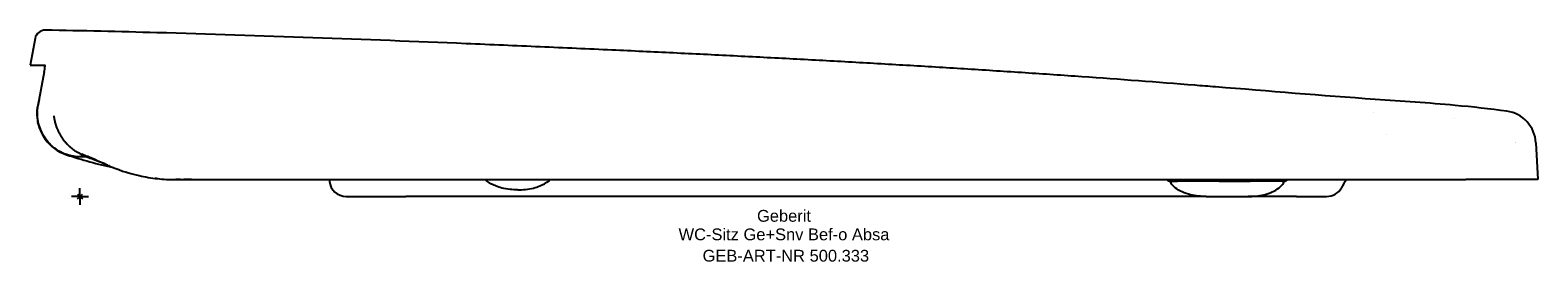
# Model space of a CAD drawing. Header units: millimetres. Extents: x -15 to 433, y -19 to 49.
import ezdxf
from ezdxf.enums import TextEntityAlignment as Align

# ---------------------------------------------------------------- set-up
doc = ezdxf.new("R2010")
doc.units = ezdxf.units.MM
doc.layers.get('0').update_dxf_attribs({"linetype": 'CONTINUOUS'})
for name, color, linetype, lineweight in [('Arbeitspunkt(DIN)', 7, 'CONTINUOUS', 25), ('GEB-ART-NR', 1, 'CONTINUOUS', 18), ('GEB-BEZUG', 2, 'CONTINUOUS', 25), ('GEB-TEXT', 5, 'CONTINUOUS', 18)]:
    doc.layers.add(name, color=color, linetype=linetype, lineweight=lineweight)
doc.layers.add('GEB-KONTUR-A', color=5, linetype='CONTINUOUS')
doc.styles.get("Standard").update_dxf_attribs({"font": 'arial.ttf'})

# ---------------------------------------------------------------- blocks, each defined once
blk = doc.blocks.new('Einfügepunkt')
at = {"layer": 'GEB-BEZUG'}
for p, q in [((-0.71, -0.71), (0.71, 0.71)), ((-0.71, 0.71), (0.71, -0.71))]:
    blk.add_line(p, q, dxfattribs=at)

msp = doc.modelspace()

# ---------------------------------------------------------------- linework, layer by layer
at = {"layer": 'Arbeitspunkt(DIN)', "ltscale": 25}
for q in [(-2.5, 0), (0, 2.5), (0, -2.5), (2.5, 0)]:
    msp.add_line((0, 0), q, dxfattribs=at)
at = {"layer": 'GEB-KONTUR-A', "ltscale": 25}
for p, q in [((-13.32, 46.93), (-14.8, 39)), ((-14.8, 39), (-14.5, 39)), ((-14.5, 39), (-10.44, 39)), ((-10.6, 37.03), (-12.49, 26.87)), ((384.24, 24.85), (384.24, 24.85)), ((408.17, 23.04), (408.17, 23.04)), ((388.1, 18.26), (388.1, 18.26)), ((432.43, 15.92), (433, 5)), ((0.13, 11.75), (0.13, 11.75)), ((28.44, 5), (33.16, 5)), ((33.16, 5), (212.21, 5)), ((74.09, 4.49), (74.09, 4.49)), ((74.09, 4.49), (74.09, 4.49)), ((212.21, 5), (273.06, 5)), ((273.06, 5), (322.86, 5)), ((322.86, 5), (411.59, 5)), ((322.97, 4.96), (322.97, 4.96)), ((323.78, 4.5), (325.97, 4.5)), ((338.38, 4.5), (325.97, 4.5)), ((338.38, 4.5), (347.52, 4.5)), ((357.13, 4.5), (347.52, 4.5)), ((357.13, 4.5), (357.69, 4.5)), ((433, 5), (411.59, 5)), ((79.06, 0), (96.76, 0)), ((157.13, 0), (96.76, 0)), ((217.69, 0), (157.13, 0)), ((298.46, 0), (217.69, 0)), ((334.46, 0), (298.46, 0)), ((361.36, 0), (347.01, 0)), ((361.36, 0), (370.27, 0)), ((334.53, 0), (346.94, 0))]:
    msp.add_line(p, q, dxfattribs=at)
for centre, radius, start, end in [((-10.37, 46.38), 3, 88.9569, 169.3924), ((0, 24.5), 12.75, 180, 251.8191), ((422.44, 15.4), 10, 3, 82.0998), ((414.05, 7.37), 15, 34.7539, 34.7546), ((42.19, 152.96), 147.96, 251.8191, 257.3966), ((79.06, 5), 5, 185.8506, 270), ((323.81, 5.5), 1, 212.8421, 270), ((357.59, 5.5), 1, 270, 305.4286), ((370.27, 5), 5, 270, 331.0477)]:
    msp.add_arc(centre, radius, start, end, dxfattribs=at)
for points, knots in [([(337.25, 32.53), (335.19, 32.69), (322, 33.75), (303.2, 35.17), (280.71, 36.71), (263.73, 37.8), (246.62, 38.85), (229.35, 39.85), (211.88, 40.81), (194.19, 41.72), (176.25, 42.61), (157.24, 43.5), (136.81, 44.42), (107.4, 45.67), (69.32, 47.17), (27.11, 48.56), (0.64, 49.18), (-10.31, 49.38)], [0, 0, 0, 0, 0.019574, 0.125737, 0.178819, 0.231901, 0.284982, 0.338064, 0.391146, 0.444227, 0.497309, 0.55039, 0.610851, 0.671313, 0.792235, 0.913157, 1, 1, 1, 1]), ([(-10.6, 37.03), (-10.55, 37.28), (-10.51, 37.53), (-10.48, 37.76), (-10.47, 37.78), (-10.47, 37.79), (-10.47, 37.81), (-10.44, 38.04), (-10.41, 38.24), (-10.4, 38.42), (-10.39, 38.6), (-10.38, 38.74), (-10.39, 38.84), (-10.39, 38.9), (-10.4, 38.94), (-10.41, 38.96), (-10.42, 38.99), (-10.43, 39), (-10.44, 39)], [-0.3130753, -0.3130753, -0.3130753, -0.3130753, -0.2371236, -0.2371236, -0.2371236, -0.2321013, -0.2321013, -0.2321013, -0.1566465, -0.1566465, -0.1566465, -0.0805655, -0.0805655, -0.0805655, -0.0390204, -0.0390204, -0.0390204, -0.000002, -0.000002, -0.000002, -0.000002]), ([(423.82, 25.3), (418.7, 26.01), (405.69, 27.42), (376.74, 29.29), (353.05, 31.26), (337.25, 32.53)], [0, 0, 0, 0, 0.178403, 0.452266, 1, 1, 1, 1]), ([(-12.71, 24.5), (-12.71, 24.9), (-12.69, 25.29), (-12.62, 26.09), (-12.57, 26.48), (-12.49, 26.87)], [-0.2383074, -0.2383074, -0.2383074, -0.2383074, -0.1191546, -0.1191546, -0.0000014, -0.0000014, -0.0000014, -0.0000014]), ([(-12.33, 27.73), (-12.4, 27.48), (-12.46, 27.23), (-12.56, 26.7), (-12.61, 26.43), (-12.64, 26.15), (-12.64, 26.15), (-12.64, 26.15)], [0.2166772, 0.2166772, 0.2166772, 0.2166772, 0.4, 0.4, 0.6, 0.6, 0.6005461, 0.6005461, 0.6005461, 0.6005461]), ([(0.13, 11.75), (-1.23, 11.75), (-2.61, 11.98), (-5.21, 12.85), (-6.45, 13.51), (-8.63, 15.17), (-9.6, 16.2), (-10.75, 17.9), (-11.09, 18.5), (-11.67, 19.75), (-11.91, 20.41), (-12.35, 21.89), (-12.52, 22.73), (-12.66, 23.86), (-12.69, 24.18), (-12.71, 24.5)], [0, 0, 0, 0, 0.409363, 0.409363, 0.820591, 0.820591, 1.233, 1.233, 1.437564, 1.437564, 1.645091, 1.645091, 1.912323, 1.912323, 2.023787, 2.023787, 2.023787, 2.023787]), ([(-7.79, 23.98), (-7.78, 23.84), (-7.76, 23.71), (-7.74, 23.58), (-7.72, 23.45), (-7.7, 23.31), (-7.68, 23.18), (-7.65, 23.05), (-7.63, 22.91), (-7.6, 22.77), (-7.58, 22.64), (-7.55, 22.51), (-7.52, 22.38), (-7.51, 22.37), (-7.51, 22.36), (-7.51, 22.35), (-7.46, 22.15), (-7.41, 21.94), (-7.35, 21.74), (-7.33, 21.67), (-7.31, 21.6), (-7.29, 21.53), (-7.25, 21.39), (-7.21, 21.26), (-7.17, 21.13), (-7.15, 21.09), (-7.14, 21.05), (-7.13, 21.01), (-7.11, 20.97), (-7.1, 20.93), (-7.09, 20.89), (-7.07, 20.85), (-7.06, 20.81), (-7.04, 20.77), (-7.04, 20.76), (-7.03, 20.74), (-7.03, 20.73), (-6.97, 20.56), (-6.91, 20.4), (-6.84, 20.24), (-6.79, 20.12), (-6.75, 20), (-6.7, 19.89), (-6.64, 19.75), (-6.58, 19.62), (-6.52, 19.49), (-6.5, 19.46), (-6.49, 19.42), (-6.47, 19.39), (-6.46, 19.36), (-6.44, 19.32), (-6.42, 19.29), (-6.41, 19.26), (-6.39, 19.22), (-6.37, 19.19), (-6.36, 19.17), (-6.35, 19.15), (-6.34, 19.13), (-6.25, 18.94), (-6.16, 18.77), (-6.06, 18.6), (-6.01, 18.5), (-5.96, 18.41), (-5.9, 18.32), (-5.83, 18.19), (-5.75, 18.06), (-5.67, 17.93), (-5.65, 17.9), (-5.63, 17.87), (-5.61, 17.84), (-5.59, 17.81), (-5.57, 17.77), (-5.55, 17.74), (-5.53, 17.71), (-5.51, 17.68), (-5.49, 17.65), (-5.47, 17.62), (-5.46, 17.6), (-5.44, 17.57), (-5.4, 17.51), (-5.36, 17.45), (-5.32, 17.39), (-5.19, 17.2), (-5.05, 17.01), (-4.91, 16.83), (-4.77, 16.65), (-4.63, 16.47), (-4.48, 16.29), (-4.41, 16.2), (-4.33, 16.11), (-4.25, 16.02), (-4.11, 15.86), (-3.96, 15.7), (-3.82, 15.55), (-3.75, 15.48), (-3.68, 15.41), (-3.61, 15.34), (-3.5, 15.23), (-3.4, 15.13), (-3.29, 15.03), (-3.26, 15), (-3.23, 14.97), (-3.2, 14.95), (-3.17, 14.92), (-3.14, 14.9), (-3.12, 14.87), (-3.09, 14.85), (-3.06, 14.82), (-3.03, 14.79), (-3.01, 14.77), (-2.98, 14.75), (-2.96, 14.73), (-2.88, 14.66), (-2.8, 14.59), (-2.72, 14.52), (-2.63, 14.46), (-2.55, 14.39), (-2.47, 14.33), (-2.39, 14.26), (-2.31, 14.2), (-2.23, 14.14), (-2.14, 14.07), (-2.06, 14.01), (-1.98, 13.95), (-1.89, 13.89), (-1.81, 13.83), (-1.72, 13.77), (-1.63, 13.71), (-1.55, 13.66), (-1.46, 13.6), (-1.41, 13.57), (-1.37, 13.54), (-1.32, 13.51), (-1.05, 13.34), (-0.77, 13.18), (-0.48, 13.03), (-0.23, 12.9), (0.02, 12.78), (0.27, 12.67), (0.36, 12.62), (0.45, 12.59), (0.55, 12.55)], [0, 0, 0, 0, 0.03125, 0.03125, 0.03125, 0.0617186, 0.0617186, 0.0617186, 0.0933593, 0.0933593, 0.0933593, 0.122933, 0.122933, 0.122933, 0.125, 0.125, 0.125, 0.1717711, 0.1717711, 0.1717711, 0.1875, 0.1875, 0.1875, 0.21875, 0.21875, 0.21875, 0.2283679, 0.2283679, 0.2283679, 0.2379666, 0.2379666, 0.2379666, 0.2471648, 0.2471648, 0.2471648, 0.25, 0.25, 0.25, 0.285541, 0.285541, 0.285541, 0.3125, 0.3125, 0.3125, 0.34375, 0.34375, 0.34375, 0.3526451, 0.3526451, 0.3526451, 0.3615758, 0.3615758, 0.3615758, 0.3700827, 0.3700827, 0.3700827, 0.375, 0.375, 0.375, 0.4152069, 0.4152069, 0.4152069, 0.4375, 0.4375, 0.4375, 0.46875, 0.46875, 0.46875, 0.4772785, 0.4772785, 0.4772785, 0.4858238, 0.4858238, 0.4858238, 0.4939363, 0.4939363, 0.4939363, 0.5, 0.5, 0.5, 0.5133725, 0.5133725, 0.5133725, 0.5570629, 0.5570629, 0.5570629, 0.6014697, 0.6014697, 0.6014697, 0.625, 0.625, 0.625, 0.6676532, 0.6676532, 0.6676532, 0.6875, 0.6875, 0.6875, 0.71875, 0.71875, 0.71875, 0.7271527, 0.7271527, 0.7271527, 0.7355673, 0.7355673, 0.7355673, 0.7435947, 0.7435947, 0.7435947, 0.75, 0.75, 0.75, 0.769493, 0.769493, 0.769493, 0.7890392, 0.7890392, 0.7890392, 0.8085432, 0.8085432, 0.8085432, 0.8278217, 0.8278217, 0.8278217, 0.8469035, 0.8469035, 0.8469035, 0.8656237, 0.8656237, 0.8656237, 0.875, 0.875, 0.875, 0.9318865, 0.9318865, 0.9318865, 0.9818562, 0.9818562, 0.9818562, 1, 1, 1, 1]), ([(7.11, 9.73), (5.55, 10.37), (4.22, 10.87), (2.07, 11.62), (1.2, 11.9), (0.31, 12.16)], [0.297196, 0.297196, 0.297196, 0.297196, 1.169362, 1.169362, 1.864501, 1.864501, 1.864501, 1.864501]), ([(8.18, 9.29), (6.78, 9.91), (5.44, 10.5), (2.89, 11.58), (1.68, 12.08), (0.55, 12.55)], [0.000004, 0.000004, 0.000004, 0.000004, 0.560719, 0.560719, 1.121432, 1.121432, 1.121432, 1.121432]), ([(8.18, 9.29), (11, 8.04), (14.15, 6.96), (19.33, 5.8), (21.14, 5.5), (24.79, 5.1), (26.61, 5), (28.44, 5)], [0.000004, 0.000004, 0.000004, 0.000004, 1.133496, 1.133496, 1.712185, 1.712185, 2.266987, 2.266987, 2.266987, 2.266987]), ([(130, 2), (128.53, 2), (126.34, 2.13), (122.97, 3.21), (121.37, 4.09), (120.45, 4.89), (120.32, 5)], [0, 0, 0, 0, 0.3974021, 0.5527673, 0.8078902, 0.8485461, 0.8485461, 0.8485461, 0.8485461]), ([(130, 2), (131.48, 2), (133.66, 2.13), (137.04, 3.21), (138.63, 4.09), (139.56, 4.89), (139.68, 5)], [0, 0, 0, 0, 0.3974021, 0.5527673, 0.8078902, 0.8485461, 0.8485461, 0.8485461, 0.8485461]), ([(334.53, 0), (333.79, 0), (333.02, 0.02), (331.45, 0.17), (330.64, 0.3), (328.99, 0.72), (328.16, 1), (326.64, 1.69), (325.95, 2.1), (324.98, 2.86), (324.67, 3.15), (324.14, 3.77), (323.92, 4.11), (323.78, 4.5)], [0, 0, 0, 0, 0.2, 0.2, 0.4, 0.4, 0.6, 0.6, 0.8, 0.8, 0.9, 0.9, 1, 1, 1, 1]), ([(346.94, 0), (347.68, 0), (348.45, 0.02), (350.02, 0.17), (350.83, 0.3), (352.47, 0.72), (353.31, 1), (354.82, 1.69), (355.52, 2.1), (356.48, 2.86), (356.79, 3.15), (357.32, 3.77), (357.55, 4.11), (357.69, 4.5)], [0, 0, 0, 0, 0.2, 0.2, 0.4, 0.4, 0.6, 0.6, 0.8, 0.8, 0.9, 0.9, 1, 1, 1, 1])]:
    msp.add_open_spline(points, degree=3, knots=knots, dxfattribs=at)
for points in [[(-12.13, 28.82), (-12.33, 28.09), (-12.49, 27.35), (-12.6, 26.59)], [(-12.33, 27.73), (-12.33, 27.74), (-12.33, 27.75), (-12.33, 27.76)], [(-12.72, 25.32), (-12.74, 25.05), (-12.75, 24.77), (-12.75, 24.5)], [(-12.74, 23.91), (-12.74, 23.93), (-12.74, 23.95), (-12.74, 23.97)], [(-12.72, 25.32), (-12.71, 25.6), (-12.68, 25.87), (-12.64, 26.15)], [(-12.34, 21.28), (-12.4, 21.52), (-12.46, 21.76), (-12.5, 22)], [(1.64, 11.75), (1.07, 11.75), (0.56, 11.75), (0.13, 11.75)], [(0.31, 12.16), (0.31, 12.16), (0.31, 12.16), (0.3, 12.16)], [(8.79, 9.03), (8.74, 9.05), (8.7, 9.06), (8.66, 9.08)], [(23.19, 5.28), (22.9, 5.31), (22.61, 5.34), (22.33, 5.38)], [(29.88, 5), (29.4, 5), (28.92, 5), (28.44, 5)], [(33.16, 5), (32.38, 5), (31.6, 5), (30.83, 5)], [(74.03, 5), (74.05, 4.83), (74.07, 4.66), (74.09, 4.49)], [(322.97, 4.96), (322.96, 4.97), (322.96, 4.99), (322.95, 5)], [(358.67, 5), (358.51, 4.91), (358.34, 4.81), (358.17, 4.69)], [(376.22, 5), (375.64, 4.23), (375.11, 3.42), (374.64, 2.58)], [(374.64, 2.58), (374.64, 2.58), (374.64, 2.58), (374.64, 2.58)]]:
    msp.add_open_spline(points, degree=3, dxfattribs=at)

# ---------------------------------------------------------------- block references
at = {"ltscale": 25}
msp.add_blockref('Einfügepunkt', (0, 0), dxfattribs=at)

# ---------------------------------------------------------------- texts
at = {"layer": 'GEB-ART-NR'}
msp.add_text('GEB-ART-NR 500.333', height=3.5, dxfattribs=at).set_placement((209.65, -19.34), align=Align.CENTER)
at = {"layer": 'GEB-TEXT'}
for s, p in [('Geberit', (209.1, -7.5)), ('WC-Sitz Ge+Snv Bef-o Absa', (209.1, -13))]:
    msp.add_text(s, height=3.5, dxfattribs=at).set_placement(p, align=Align.CENTER)

doc.saveas('drawing.dxf')
